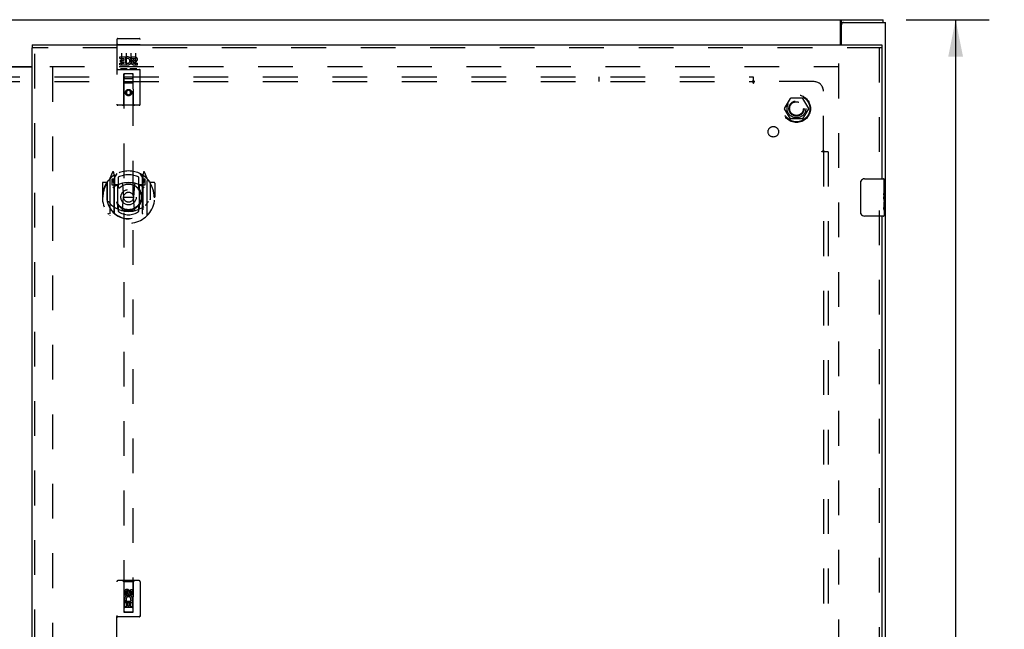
# Model space of a CAD drawing. Header units: inches. Extents: x 0 to 169, y 0 to 109.
# Tile 18 of 23: x 54 to 80, y 59 to 75. Entities that reach past the tile are written whole.
import ezdxf

# ---------------------------------------------------------------- set-up
doc = ezdxf.new("R2010")
doc.units = ezdxf.units.IN
doc.header["$LTSCALE"] = 9.280397
doc.header["$MEASUREMENT"] = 0
doc.linetypes.add('HIDDEN', pattern=[0.2, 0.1, -0.1])
doc.layers.get('0').update_dxf_attribs({"linetype": 'CONTINUOUS'})
for name, color, linetype in [('DEFAULT_2', 8, 'HIDDEN'), ('DIMENSIONS', 7, 'CONTINUOUS'), ('DOOR_ASSEMBLY_RIGHT', 7, 'CONTINUOUS'), ('SUBPANEL', 7, 'CONTINUOUS')]:
    doc.layers.add(name, color=color, linetype=linetype)
doc.styles.get("Standard").update_dxf_attribs({"font": 'arial.ttf'})
doc.dimstyles.new('DIMSTYLE_1', dxfattribs={"dimtxt": 0.744417, "dimasz": 0.992556, "dimexe": 0.09, "dimexo": 0.07, "dimgap": 0.0375, "dimtad": 0, "dimtih": 1, "dimtoh": 1, "dimzin": 4, "dimdsep": 46, "dimtxsty": 'Standard', "dimblk": '_FILLED', "dimblk1": '_FILLED', "dimblk2": '_FILLED', "dimcen": 0.09, "dimadec": 3, "dimazin": 1, "dimtfac": 1, "dimtdec": 3, "dimtofl": 0, "dimtmove": 0, "dimatfit": 3, "dimldrblk": '_FILLED', "dimfxl": 0, "dimtolj": 1, "dimtzin": 4, "dimarcsym": 0})

# ---------------------------------------------------------------- blocks, each defined once
blk = doc.blocks.new('_FILLED')
at = {"color": 0, "linetype": 'ByBlock'}
blk.add_solid([(0, 0), (-1, 0.2), (-1, -0.2)], dxfattribs=at)
blk = doc.blocks.new('*D12')
at = {"layer": 'DIMENSIONS', "color": 2, "linetype": 'Continuous'}
for p, q in [((77.226, 75.034), (79.443, 75.034)), ((78.55, 75.034), (78.55, 57.778)), ((78.55, 39.034), (78.55, 56.289)), ((77.226, 39.034), (79.443, 39.034))]:
    blk.add_line(p, q, dxfattribs=at)
at = {"layer": 'DIMENSIONS', "color": 2, "linetype": 'Continuous', "xscale": 0.9925558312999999, "yscale": 0.9925558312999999, "zscale": 0.9925558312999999}
for p, rotation in [((78.55, 75.034), 90), ((78.55, 39.034), 270)]:
    blk.add_blockref('_FILLED', p, dxfattribs=dict(at, rotation=rotation))
at = {"layer": 'DIMENSIONS', "color": 2, "linetype": 'Continuous', "insert": (78.55, 57.406), "char_height": 0.7444, "width": 2.60131, "attachment_point": 2, "line_spacing_factor": 0.9}
blk.add_mtext('36.00', dxfattribs=at)

msp = doc.modelspace()

# ---------------------------------------------------------------- linework, layer by layer
at = {"color": 3, "linetype": 'Continuous'}
for p, q in [((28.737, 75.034), (76.611, 75.034)), ((75.472, 74.359), (75.472, 75.003)), ((75.499, 74.359), (75.499, 74.899)), ((75.559, 74.959), (76.674, 74.959)), ((76.674, 39.109), (76.674, 74.959)), ((51.469, 73.784), (53.88, 73.784)), ((53.88, 73.769), (51.469, 73.769))]:
    msp.add_line(p, q, dxfattribs=at)
at = {"color": 7, "linetype": 'Continuous'}
for p, q in [((75.497, 74.959), (75.497, 75.034)), ((76.611, 74.959), (76.611, 75.034)), ((75.497, 74.959), (75.559, 74.959))]:
    msp.add_line(p, q, dxfattribs=at)
at = {"color": 3, "linetype": 'Continuous'}
for points in [[(75.472, 75.003), (75.474, 75.005), (75.475, 75.007), (75.477, 75.009), (75.478, 75.011), (75.479, 75.014)], [(75.479, 75.014), (75.482, 75.019), (75.484, 75.022), (75.485, 75.024), (75.486, 75.026), (75.488, 75.028), (75.489, 75.03), (75.491, 75.031), (75.492, 75.032), (75.494, 75.033), (75.495, 75.033), (75.496, 75.034), (75.497, 75.034)]]:
    msp.add_lwpolyline(points, dxfattribs=at)
at = {"color": 7, "linetype": 'Continuous'}
for points in [[(75.472, 74.948), (75.473, 74.947), (75.474, 74.947), (75.475, 74.947), (75.477, 74.947), (75.478, 74.948), (75.48, 74.948), (75.481, 74.949), (75.482, 74.949), (75.484, 74.95), (75.485, 74.951), (75.486, 74.952)], [(75.486, 74.952), (75.489, 74.954), (75.49, 74.955), (75.491, 74.956), (75.492, 74.957), (75.494, 74.958), (75.495, 74.958), (75.496, 74.959), (75.497, 74.959)]]:
    msp.add_lwpolyline(points, dxfattribs=at)
at = {"color": 3, "linetype": 'Continuous'}
msp.add_arc((75.559, 74.899), 0.06, 90, 180, dxfattribs=at)
at = {"layer": 'DEFAULT_2', "color": 8, "linetype": 'HIDDEN'}
for p, q in [((54.349, 73.784), (75.422, 73.784)), ((54.424, 73.769), (54.424, 40.299)), ((75.424, 73.859), (75.424, 40.209)), ((73.982, 72.664), (74.136, 72.931)), ((74.454, 72.936), (74.145, 72.936)), ((74.462, 72.931), (74.617, 72.664)), ((74.136, 72.386), (73.982, 72.654)), ((74.617, 72.654), (74.462, 72.386)), ((74.454, 72.381), (74.145, 72.381))]:
    msp.add_line(p, q, dxfattribs=at)
for radius in [0.372, 0.356, 0.204, 0.183]:
    msp.add_circle((74.299, 72.659), radius, dxfattribs=at)
for centre, start, end in [((74.145, 72.926), 90.0113, 149.988), ((74.454, 72.926), 30.0108, 89.9876), ((73.99, 72.659), 150.0117, 209.9873), ((74.608, 72.659), 330.0117, 29.9873), ((74.145, 72.391), 210.0108, 269.9876), ((74.454, 72.391), 270.0113, 329.988)]:
    msp.add_arc(centre, 0.01, start, end, dxfattribs=at)
at = {"layer": 'DOOR_ASSEMBLY_RIGHT', "color": 8, "linetype": 'HIDDEN'}
for p, q in [((56.142, 74.501), (56.142, 72.776)), ((56.172, 74.531), (56.737, 74.531)), ((56.767, 72.776), (56.767, 74.501)), ((76.58, 74.284), (53.88, 74.284)), ((53.955, 39.784), (53.955, 74.284)), ((56.159, 74.372), (56.158, 74.372)), ((56.159, 74.373), (56.159, 74.372)), ((56.16, 74.373), (56.159, 74.373)), ((56.161, 74.373), (56.16, 74.373)), ((56.162, 74.373), (56.161, 74.373)), ((56.163, 74.373), (56.162, 74.373)), ((56.163, 74.373), (56.163, 74.373)), ((56.164, 74.373), (56.163, 74.373)), ((56.165, 74.373), (56.164, 74.373)), ((56.166, 74.373), (56.165, 74.373)), ((56.167, 74.373), (56.166, 74.373)), ((56.167, 74.373), (56.167, 74.373)), ((56.168, 74.373), (56.167, 74.373)), ((56.169, 74.373), (56.168, 74.373)), ((56.17, 74.373), (56.169, 74.373)), ((56.171, 74.373), (56.17, 74.373)), ((56.172, 74.373), (56.171, 74.373)), ((56.172, 74.373), (56.737, 74.373)), ((56.737, 74.373), (56.738, 74.373)), ((56.738, 74.373), (56.739, 74.373)), ((56.739, 74.373), (56.74, 74.373)), ((56.74, 74.373), (56.74, 74.373)), ((56.74, 74.373), (56.741, 74.373)), ((56.741, 74.373), (56.742, 74.373)), ((56.742, 74.373), (56.743, 74.373)), ((56.743, 74.373), (56.744, 74.373)), ((56.744, 74.373), (56.745, 74.373)), ((56.745, 74.373), (56.745, 74.373)), ((56.745, 74.373), (56.746, 74.373)), ((56.746, 74.373), (56.747, 74.373)), ((56.747, 74.373), (56.748, 74.373)), ((56.748, 74.373), (56.749, 74.373)), ((56.749, 74.373), (56.749, 74.373)), ((56.749, 74.373), (56.75, 74.373)), ((76.505, 74.284), (76.505, 70.629)), ((56.223, 73.996), (56.223, 74.038)), ((56.223, 74.038), (56.379, 74.038)), ((56.223, 73.996), (56.336, 73.996)), ((56.244, 73.911), (56.244, 73.954)), ((56.244, 73.954), (56.336, 73.954)), ((56.267, 74.14), (56.267, 73.834)), ((56.336, 73.954), (56.336, 73.996)), ((56.379, 73.861), (56.379, 74.038)), ((56.403, 73.99), (56.386, 74.03)), ((56.392, 74.14), (56.392, 73.834)), ((56.517, 74.14), (56.517, 73.834)), ((56.535, 73.996), (56.535, 74.038)), ((56.535, 74.038), (56.628, 74.038)), ((56.535, 73.996), (56.628, 73.996)), ((56.599, 73.952), (56.628, 73.952)), ((56.642, 74.14), (56.642, 73.834)), ((56.172, 73.703), (56.737, 73.703)), ((56.223, 73.825), (56.223, 73.868)), ((56.223, 73.868), (56.336, 73.868)), ((56.223, 73.825), (56.379, 73.825)), ((56.244, 73.911), (56.336, 73.911)), ((56.416, 73.719), (56.244, 73.719)), ((56.336, 73.868), (56.336, 73.911)), ((56.379, 73.861), (56.392, 73.879)), ((56.379, 73.825), (56.379, 73.838)), ((56.382, 73.836), (56.379, 73.838)), ((56.666, 73.719), (56.494, 73.719)), ((56.595, 73.911), (56.641, 73.911)), ((56.599, 73.868), (56.691, 73.868)), ((56.599, 73.825), (56.691, 73.825)), ((56.691, 73.825), (56.691, 73.868)), ((56.325, 72.776), (56.328, 73.586)), ((56.35, 73.586), (56.328, 73.586)), ((56.33, 73.586), (56.33, 59.201)), ((56.56, 73.586), (56.35, 73.586)), ((56.37, 73.461), (56.54, 73.461)), ((56.581, 73.586), (56.56, 73.586)), ((56.58, 59.201), (56.58, 73.586)), ((56.585, 72.776), (56.581, 73.586)), ((56.582, 73.336), (56.327, 73.336)), ((56.455, 73.158), (56.392, 73.122)), ((56.455, 73.147), (56.402, 73.116)), ((56.455, 73.158), (56.455, 73.147)), ((56.517, 73.122), (56.455, 73.158)), ((56.507, 73.116), (56.455, 73.147)), ((56.392, 73.122), (56.392, 73.05)), ((56.392, 73.122), (56.402, 73.116)), ((56.392, 73.05), (56.402, 73.056)), ((56.392, 73.05), (56.455, 73.014)), ((56.402, 73.116), (56.402, 73.056)), ((56.402, 73.056), (56.455, 73.025)), ((56.455, 73.025), (56.507, 73.056)), ((56.455, 73.014), (56.517, 73.05)), ((56.455, 73.014), (56.455, 73.025)), ((56.517, 73.122), (56.507, 73.116)), ((56.507, 73.056), (56.507, 73.116)), ((56.517, 73.05), (56.507, 73.056)), ((56.517, 73.05), (56.517, 73.122)), ((56.737, 72.746), (56.172, 72.746)), ((55.955, 70.777), (55.955, 69.81)), ((56.029, 70.963), (55.959, 70.788)), ((56.012, 70.772), (56.012, 70.622)), ((56.072, 70.772), (56.012, 70.772)), ((56.051, 70.863), (56.051, 70.863)), ((56.051, 70.863), (56.051, 70.863)), ((56.051, 70.863), (56.051, 70.863)), ((56.072, 70.88), (56.058, 70.96)), ((56.072, 69.863), (56.072, 70.88)), ((56.08, 70.812), (56.15, 70.921)), ((56.08, 69.868), (56.08, 70.871)), ((56.082, 70.847), (56.082, 70.639)), ((56.18, 70.825), (56.18, 70.572)), ((56.73, 70.572), (56.73, 70.825)), ((56.76, 70.921), (56.83, 70.812)), ((56.827, 70.639), (56.827, 70.847)), ((56.83, 69.868), (56.83, 70.871)), ((56.851, 70.96), (56.837, 70.88)), ((56.837, 70.88), (56.837, 69.863)), ((56.897, 70.772), (56.837, 70.772)), ((56.859, 70.863), (56.854, 70.866)), ((56.95, 70.788), (56.88, 70.963)), ((56.897, 70.622), (56.897, 70.772)), ((56.955, 69.81), (56.955, 70.777)), ((55.755, 70.666), (55.755, 70.293)), ((55.872, 70.681), (55.77, 70.681)), ((55.872, 70.681), (55.872, 70.293)), ((55.88, 70.666), (55.872, 70.681)), ((55.88, 70.684), (55.88, 70.227)), ((56.012, 70.622), (56.072, 70.622)), ((56.02, 70.745), (56.05, 70.699)), ((56.08, 70.752), (56.025, 70.752)), ((56.172, 70.621), (56.1, 70.621)), ((56.102, 70.619), (56.168, 70.619)), ((56.172, 69.98), (56.172, 70.611)), ((56.291, 70.637), (56.322, 70.293)), ((56.618, 70.637), (56.587, 70.293)), ((56.81, 70.621), (56.737, 70.621)), ((56.737, 70.611), (56.737, 69.98)), ((56.741, 70.619), (56.807, 70.619)), ((56.885, 70.752), (56.83, 70.752)), ((56.837, 70.622), (56.897, 70.622)), ((56.859, 70.699), (56.889, 70.745)), ((57.037, 70.681), (57.029, 70.666)), ((57.03, 70.684), (57.03, 70.227)), ((57.037, 70.293), (57.037, 70.681)), ((57.14, 70.681), (57.037, 70.681)), ((57.155, 70.666), (57.155, 70.293)), ((55.755, 70.293), (55.77, 70.293)), ((55.872, 70.293), (55.887, 70.293)), ((56.292, 69.954), (56.322, 70.293)), ((56.322, 70.293), (56.587, 70.293)), ((56.617, 69.954), (56.587, 70.293)), ((57.037, 70.293), (57.022, 70.293)), ((57.14, 70.293), (57.155, 70.293)), ((55.88, 70.227), (55.88, 70.224)), ((56.18, 70.011), (56.18, 69.908)), ((56.73, 69.908), (56.73, 70.011)), ((57.03, 70.227), (57.029, 70.224)), ((76.505, 69.939), (76.505, 44.129)), ((56.142, 58.159), (56.142, 60.016)), ((56.737, 60.046), (56.172, 60.046)), ((56.325, 60.016), (56.295, 60.046)), ((56.325, 60.016), (56.328, 59.206)), ((56.585, 60.016), (56.325, 60.016)), ((56.581, 59.206), (56.585, 60.016)), ((56.585, 60.016), (56.615, 60.046)), ((56.767, 60.016), (56.767, 58.159)), ((56.348, 59.657), (56.348, 59.749)), ((56.39, 59.749), (56.39, 59.657)), ((56.455, 59.778), (56.392, 59.742)), ((56.392, 59.742), (56.392, 59.67)), ((56.392, 59.742), (56.402, 59.736)), ((56.455, 59.767), (56.402, 59.736)), ((56.402, 59.736), (56.402, 59.676)), ((56.434, 59.72), (56.434, 59.749)), ((56.455, 59.778), (56.455, 59.767)), ((56.517, 59.742), (56.455, 59.778)), ((56.507, 59.736), (56.455, 59.767)), ((56.475, 59.763), (56.475, 59.716)), ((56.517, 59.742), (56.507, 59.736)), ((56.507, 59.676), (56.507, 59.736)), ((56.517, 59.67), (56.517, 59.742)), ((56.519, 59.72), (56.519, 59.813)), ((56.519, 59.813), (56.561, 59.813)), ((56.561, 59.813), (56.561, 59.72)), ((56.582, 59.456), (56.327, 59.456)), ((56.39, 59.657), (56.348, 59.657)), ((56.348, 59.344), (56.348, 59.5)), ((56.348, 59.5), (56.526, 59.5)), ((56.396, 59.525), (56.357, 59.508)), ((56.39, 59.458), (56.39, 59.344)), ((56.433, 59.458), (56.39, 59.458)), ((56.392, 59.67), (56.402, 59.676)), ((56.392, 59.67), (56.455, 59.634)), ((56.402, 59.676), (56.455, 59.645)), ((56.433, 59.365), (56.433, 59.458)), ((56.455, 59.645), (56.507, 59.676)), ((56.455, 59.634), (56.517, 59.67)), ((56.455, 59.634), (56.455, 59.645)), ((56.475, 59.458), (56.475, 59.365)), ((56.519, 59.458), (56.475, 59.458)), ((56.517, 59.67), (56.507, 59.676)), ((56.526, 59.5), (56.507, 59.513)), ((56.519, 59.344), (56.519, 59.458)), ((56.551, 59.504), (56.549, 59.5)), ((56.549, 59.5), (56.561, 59.5)), ((56.561, 59.5), (56.561, 59.344)), ((56.328, 59.206), (56.581, 59.206)), ((56.333, 59.211), (56.334, 59.211)), ((56.334, 59.211), (56.337, 59.211)), ((56.339, 59.201), (56.335, 59.201)), ((56.337, 59.211), (56.341, 59.211)), ((56.343, 59.201), (56.339, 59.201)), ((56.341, 59.211), (56.346, 59.211)), ((56.35, 59.201), (56.343, 59.201)), ((56.346, 59.211), (56.56, 59.211)), ((56.39, 59.344), (56.348, 59.344)), ((56.35, 59.201), (56.56, 59.201)), ((56.54, 59.331), (56.37, 59.331)), ((56.475, 59.365), (56.433, 59.365)), ((56.561, 59.344), (56.519, 59.344)), ((56.56, 59.211), (56.566, 59.211)), ((56.563, 59.201), (56.56, 59.201)), ((56.569, 59.201), (56.563, 59.201)), ((56.566, 59.211), (56.57, 59.211)), ((56.573, 59.201), (56.569, 59.201)), ((56.57, 59.211), (56.574, 59.211)), ((56.575, 59.201), (56.573, 59.201)), ((56.577, 59.201), (56.575, 59.201)), ((56.737, 59.081), (56.172, 59.081))]:
    msp.add_line(p, q, dxfattribs=at)
at = {"layer": 'DOOR_ASSEMBLY_RIGHT', "color": 7, "linetype": 'Continuous'}
for p, q in [((53.88, 74.359), (53.88, 74.284)), ((76.58, 74.359), (76.58, 74.284)), ((76.115, 70.784), (76.625, 70.784)), ((76.64, 70.201), (76.64, 70.769)), ((76.015, 69.884), (76.015, 70.684)), ((76.64, 70.63), (76.63, 70.63)), ((76.63, 70.63), (76.63, 70.399)), ((76.64, 70.462), (76.63, 70.462)), ((76.64, 70.399), (76.63, 70.399)), ((76.64, 70.363), (76.63, 70.363)), ((76.63, 70.352), (76.63, 70.299)), ((76.637, 70.231), (76.64, 70.231)), ((76.64, 70.169), (76.63, 70.169)), ((76.63, 70.169), (76.63, 70.012)), ((76.631, 70.001), (76.64, 70.001)), ((76.64, 70.199), (76.64, 69.946)), ((76.625, 69.784), (76.115, 69.784)), ((76.64, 69.943), (76.64, 69.799))]:
    msp.add_line(p, q, dxfattribs=at)
at = {"layer": 'DOOR_ASSEMBLY_RIGHT', "color": 3, "linetype": 'Continuous'}
for p, q in [((53.88, 74.359), (76.58, 74.359)), ((53.88, 39.784), (53.88, 74.284)), ((76.58, 74.284), (76.58, 70.784)), ((76.58, 69.784), (76.58, 44.284))]:
    msp.add_line(p, q, dxfattribs=at)
at = {"layer": 'DOOR_ASSEMBLY_RIGHT', "color": 8, "linetype": 'HIDDEN'}
for points in [[(56.158, 74.372), (56.158, 74.372), (56.157, 74.372), (56.157, 74.372), (56.156, 74.372), (56.156, 74.372), (56.156, 74.372), (56.155, 74.372), (56.155, 74.372), (56.155, 74.372), (56.154, 74.372), (56.154, 74.372), (56.154, 74.372), (56.153, 74.372), (56.153, 74.372), (56.153, 74.372), (56.152, 74.371), (56.152, 74.371), (56.152, 74.371), (56.151, 74.371), (56.151, 74.371), (56.151, 74.371), (56.151, 74.371), (56.15, 74.371), (56.15, 74.371), (56.15, 74.371), (56.149, 74.371), (56.149, 74.371), (56.149, 74.371), (56.149, 74.37), (56.148, 74.37), (56.148, 74.37), (56.148, 74.37), (56.148, 74.37), (56.147, 74.37), (56.147, 74.37), (56.147, 74.37), (56.147, 74.37), (56.146, 74.37), (56.146, 74.37), (56.146, 74.37), (56.146, 74.369), (56.146, 74.369), (56.145, 74.369), (56.145, 74.369), (56.145, 74.369), (56.145, 74.369), (56.145, 74.369), (56.145, 74.369), (56.144, 74.369), (56.144, 74.369), (56.144, 74.368), (56.144, 74.368), (56.144, 74.368), (56.144, 74.368), (56.143, 74.368), (56.143, 74.368), (56.143, 74.368), (56.143, 74.368), (56.143, 74.368), (56.143, 74.368), (56.143, 74.367), (56.143, 74.367), (56.143, 74.367), (56.143, 74.367), (56.143, 74.367), (56.142, 74.367), (56.142, 74.367), (56.142, 74.367), (56.142, 74.367), (56.142, 74.367), (56.142, 74.366), (56.142, 74.366), (56.142, 74.366), (56.142, 74.366), (56.142, 74.366), (56.142, 74.366), (56.142, 74.366)], [(56.75, 74.373), (56.751, 74.372), (56.751, 74.372), (56.752, 74.372), (56.752, 74.372), (56.752, 74.372), (56.753, 74.372), (56.753, 74.372), (56.753, 74.372), (56.754, 74.372), (56.754, 74.372), (56.754, 74.372), (56.755, 74.372), (56.755, 74.372), (56.755, 74.372), (56.756, 74.372), (56.756, 74.372), (56.756, 74.372), (56.757, 74.371), (56.757, 74.371), (56.757, 74.371), (56.758, 74.371), (56.758, 74.371), (56.758, 74.371), (56.759, 74.371), (56.759, 74.371), (56.759, 74.371), (56.759, 74.371), (56.76, 74.371), (56.76, 74.371), (56.76, 74.371), (56.761, 74.37), (56.761, 74.37), (56.761, 74.37), (56.761, 74.37), (56.762, 74.37), (56.762, 74.37), (56.762, 74.37), (56.762, 74.37), (56.762, 74.37), (56.763, 74.37), (56.763, 74.37), (56.763, 74.37), (56.763, 74.369), (56.764, 74.369), (56.764, 74.369), (56.764, 74.369), (56.764, 74.369), (56.764, 74.369), (56.764, 74.369), (56.765, 74.369), (56.765, 74.369), (56.765, 74.369), (56.765, 74.368), (56.765, 74.368), (56.765, 74.368), (56.766, 74.368), (56.766, 74.368), (56.766, 74.368), (56.766, 74.368), (56.766, 74.368), (56.766, 74.368), (56.766, 74.368), (56.766, 74.367), (56.766, 74.367), (56.767, 74.367), (56.767, 74.367), (56.767, 74.367), (56.767, 74.367), (56.767, 74.367), (56.767, 74.367), (56.767, 74.367), (56.767, 74.367), (56.767, 74.366), (56.767, 74.366), (56.767, 74.366), (56.767, 74.366), (56.767, 74.366), (56.767, 74.366), (56.767, 74.366)], [(56.244, 73.719), (56.243, 73.719), (56.243, 73.719), (56.243, 73.719), (56.243, 73.719), (56.243, 73.719), (56.242, 73.719), (56.242, 73.719), (56.242, 73.719), (56.242, 73.719), (56.242, 73.719), (56.242, 73.719), (56.241, 73.719), (56.241, 73.719), (56.241, 73.719), (56.241, 73.719), (56.241, 73.719), (56.241, 73.719), (56.24, 73.719), (56.24, 73.72), (56.24, 73.72), (56.24, 73.72), (56.24, 73.72), (56.24, 73.72), (56.239, 73.72), (56.239, 73.72), (56.239, 73.72), (56.239, 73.72), (56.239, 73.72), (56.239, 73.72), (56.239, 73.72), (56.239, 73.72), (56.238, 73.72), (56.238, 73.72), (56.238, 73.72), (56.238, 73.72), (56.238, 73.72), (56.238, 73.72), (56.238, 73.72), (56.238, 73.72), (56.238, 73.72), (56.238, 73.72), (56.237, 73.72), (56.237, 73.72), (56.237, 73.72), (56.237, 73.72), (56.237, 73.72)], [(56.422, 73.72), (56.422, 73.72), (56.422, 73.72), (56.422, 73.72), (56.422, 73.72), (56.422, 73.72), (56.422, 73.72), (56.421, 73.72), (56.421, 73.72), (56.421, 73.72), (56.421, 73.72), (56.421, 73.72), (56.421, 73.72), (56.421, 73.72), (56.421, 73.72), (56.421, 73.72), (56.42, 73.72), (56.42, 73.72), (56.42, 73.72), (56.42, 73.72), (56.42, 73.72), (56.42, 73.72), (56.42, 73.72), (56.42, 73.72), (56.419, 73.72), (56.419, 73.72), (56.419, 73.72), (56.419, 73.72), (56.419, 73.719), (56.419, 73.719), (56.418, 73.719), (56.418, 73.719), (56.418, 73.719), (56.418, 73.719), (56.418, 73.719), (56.418, 73.719), (56.417, 73.719), (56.417, 73.719), (56.417, 73.719), (56.417, 73.719), (56.417, 73.719), (56.417, 73.719), (56.416, 73.719), (56.416, 73.719), (56.416, 73.719), (56.416, 73.719)], [(56.494, 73.719), (56.493, 73.719), (56.493, 73.719), (56.493, 73.719), (56.493, 73.719), (56.493, 73.719), (56.492, 73.719), (56.492, 73.719), (56.492, 73.719), (56.492, 73.719), (56.492, 73.719), (56.492, 73.719), (56.491, 73.719), (56.491, 73.719), (56.491, 73.719), (56.491, 73.719), (56.491, 73.719), (56.491, 73.719), (56.49, 73.719), (56.49, 73.72), (56.49, 73.72), (56.49, 73.72), (56.49, 73.72), (56.49, 73.72), (56.489, 73.72), (56.489, 73.72), (56.489, 73.72), (56.489, 73.72), (56.489, 73.72), (56.489, 73.72), (56.489, 73.72), (56.489, 73.72), (56.488, 73.72), (56.488, 73.72), (56.488, 73.72), (56.488, 73.72), (56.488, 73.72), (56.488, 73.72), (56.488, 73.72), (56.488, 73.72), (56.488, 73.72), (56.488, 73.72), (56.487, 73.72), (56.487, 73.72), (56.487, 73.72), (56.487, 73.72), (56.487, 73.72)], [(56.672, 73.72), (56.672, 73.72), (56.672, 73.72), (56.672, 73.72), (56.672, 73.72), (56.672, 73.72), (56.672, 73.72), (56.671, 73.72), (56.671, 73.72), (56.671, 73.72), (56.671, 73.72), (56.671, 73.72), (56.671, 73.72), (56.671, 73.72), (56.671, 73.72), (56.671, 73.72), (56.67, 73.72), (56.67, 73.72), (56.67, 73.72), (56.67, 73.72), (56.67, 73.72), (56.67, 73.72), (56.67, 73.72), (56.67, 73.72), (56.669, 73.72), (56.669, 73.72), (56.669, 73.72), (56.669, 73.72), (56.669, 73.719), (56.669, 73.719), (56.668, 73.719), (56.668, 73.719), (56.668, 73.719), (56.668, 73.719), (56.668, 73.719), (56.668, 73.719), (56.667, 73.719), (56.667, 73.719), (56.667, 73.719), (56.667, 73.719), (56.667, 73.719), (56.667, 73.719), (56.666, 73.719), (56.666, 73.719), (56.666, 73.719), (56.666, 73.719)], [(55.909, 70.732), (55.91, 70.733), (55.911, 70.734), (55.911, 70.735), (55.912, 70.735), (55.913, 70.736), (55.913, 70.737), (55.914, 70.738), (55.915, 70.739), (55.916, 70.739), (55.916, 70.74), (55.917, 70.741), (55.918, 70.741), (55.919, 70.742), (55.92, 70.743), (55.92, 70.744), (55.921, 70.744), (55.922, 70.745), (55.923, 70.746), (55.924, 70.746), (55.925, 70.747), (55.925, 70.747), (55.926, 70.748), (55.927, 70.749), (55.928, 70.749), (55.929, 70.75), (55.93, 70.75), (55.931, 70.751), (55.931, 70.751), (55.932, 70.752), (55.933, 70.752), (55.934, 70.753), (55.935, 70.753), (55.936, 70.754), (55.937, 70.754)], [(56.972, 70.754), (56.973, 70.754), (56.974, 70.753), (56.975, 70.753), (56.976, 70.752), (56.977, 70.752), (56.978, 70.751), (56.979, 70.751), (56.979, 70.75), (56.98, 70.75), (56.981, 70.749), (56.982, 70.749), (56.983, 70.748), (56.984, 70.747), (56.985, 70.747), (56.985, 70.746), (56.986, 70.746), (56.987, 70.745), (56.988, 70.744), (56.989, 70.744), (56.99, 70.743), (56.99, 70.742), (56.991, 70.741), (56.992, 70.741), (56.993, 70.74), (56.993, 70.739), (56.994, 70.739), (56.995, 70.738), (56.996, 70.737), (56.996, 70.736), (56.997, 70.735), (56.998, 70.735), (56.999, 70.734), (56.999, 70.733), (57, 70.732)], [(55.922, 70.18), (55.925, 70.175), (55.928, 70.17), (55.931, 70.165), (55.934, 70.16), (55.937, 70.156), (55.94, 70.151), (55.942, 70.147), (55.945, 70.143), (55.947, 70.14), (55.95, 70.136), (55.952, 70.133), (55.955, 70.129), (55.957, 70.126), (55.959, 70.123), (55.962, 70.12), (55.964, 70.117), (55.966, 70.114), (55.968, 70.112), (55.97, 70.109), (55.972, 70.107), (55.974, 70.104), (55.976, 70.102), (55.978, 70.1), (55.98, 70.098), (55.982, 70.096), (55.984, 70.094), (55.986, 70.092), (55.987, 70.09), (55.989, 70.089), (55.991, 70.087), (55.992, 70.085), (55.994, 70.084), (55.996, 70.082), (55.997, 70.081), (55.999, 70.08), (56, 70.078)], [(56.909, 70.078), (56.91, 70.08), (56.912, 70.081), (56.913, 70.082), (56.915, 70.084), (56.917, 70.085), (56.918, 70.087), (56.92, 70.089), (56.922, 70.09), (56.924, 70.092), (56.925, 70.094), (56.927, 70.096), (56.929, 70.098), (56.931, 70.1), (56.933, 70.102), (56.935, 70.104), (56.937, 70.107), (56.939, 70.109), (56.941, 70.112), (56.943, 70.114), (56.945, 70.117), (56.947, 70.12), (56.95, 70.123), (56.952, 70.126), (56.954, 70.129), (56.957, 70.133), (56.959, 70.136), (56.962, 70.14), (56.964, 70.143), (56.967, 70.147), (56.97, 70.151), (56.972, 70.156), (56.975, 70.16), (56.978, 70.165), (56.981, 70.17), (56.984, 70.175), (56.987, 70.18)], [(55.937, 69.833), (55.936, 69.833), (55.935, 69.833), (55.934, 69.834), (55.933, 69.834), (55.932, 69.835), (55.931, 69.835), (55.931, 69.836), (55.93, 69.836), (55.929, 69.837), (55.928, 69.837), (55.927, 69.838), (55.926, 69.839), (55.925, 69.839), (55.925, 69.84), (55.924, 69.84), (55.923, 69.841), (55.922, 69.842), (55.921, 69.842), (55.92, 69.843), (55.92, 69.844), (55.919, 69.844), (55.918, 69.845), (55.917, 69.846), (55.916, 69.847), (55.916, 69.847), (55.915, 69.848), (55.914, 69.849), (55.913, 69.85), (55.913, 69.85), (55.912, 69.851), (55.911, 69.852), (55.911, 69.853), (55.91, 69.854), (55.909, 69.854)], [(56.643, 69.936), (56.637, 69.935), (56.632, 69.934), (56.626, 69.932), (56.621, 69.931), (56.615, 69.93), (56.61, 69.928), (56.605, 69.927), (56.599, 69.926), (56.594, 69.925), (56.588, 69.924), (56.583, 69.923), (56.577, 69.922), (56.572, 69.921), (56.566, 69.92), (56.561, 69.919), (56.555, 69.918), (56.549, 69.917), (56.544, 69.916), (56.538, 69.916), (56.533, 69.915), (56.527, 69.915), (56.522, 69.914), (56.516, 69.913), (56.51, 69.913), (56.505, 69.913), (56.499, 69.912), (56.494, 69.912), (56.488, 69.912), (56.483, 69.911), (56.477, 69.911), (56.471, 69.911), (56.466, 69.911), (56.46, 69.911), (56.455, 69.911), (56.449, 69.911), (56.443, 69.911), (56.438, 69.911), (56.432, 69.911), (56.427, 69.911), (56.421, 69.912), (56.415, 69.912), (56.41, 69.912), (56.404, 69.913), (56.399, 69.913), (56.393, 69.913), (56.388, 69.914), (56.382, 69.915), (56.376, 69.915), (56.371, 69.916), (56.365, 69.916), (56.36, 69.917), (56.354, 69.918), (56.349, 69.919), (56.343, 69.92), (56.338, 69.921), (56.332, 69.922), (56.327, 69.923), (56.321, 69.924), (56.316, 69.925), (56.31, 69.926), (56.305, 69.927), (56.299, 69.928), (56.294, 69.93), (56.288, 69.931), (56.283, 69.932), (56.277, 69.934), (56.272, 69.935), (56.267, 69.936)], [(57, 69.854), (56.999, 69.854), (56.999, 69.853), (56.998, 69.852), (56.997, 69.851), (56.996, 69.85), (56.996, 69.85), (56.995, 69.849), (56.994, 69.848), (56.993, 69.847), (56.993, 69.847), (56.992, 69.846), (56.991, 69.845), (56.99, 69.844), (56.99, 69.844), (56.989, 69.843), (56.988, 69.842), (56.987, 69.842), (56.986, 69.841), (56.985, 69.84), (56.985, 69.84), (56.984, 69.839), (56.983, 69.839), (56.982, 69.838), (56.981, 69.837), (56.98, 69.837), (56.979, 69.836), (56.979, 69.836), (56.978, 69.835), (56.977, 69.835), (56.976, 69.834), (56.975, 69.834), (56.974, 69.833), (56.973, 69.833), (56.972, 69.833)], [(56.33, 59.211), (56.33, 59.211), (56.33, 59.211), (56.33, 59.211), (56.331, 59.211), (56.331, 59.211), (56.332, 59.211), (56.333, 59.211)], [(56.335, 59.201), (56.333, 59.201), (56.333, 59.201), (56.332, 59.201), (56.331, 59.201), (56.331, 59.201), (56.33, 59.201), (56.33, 59.201), (56.33, 59.201), (56.33, 59.201)], [(56.574, 59.211), (56.576, 59.211), (56.577, 59.211), (56.577, 59.211), (56.578, 59.211), (56.579, 59.211), (56.579, 59.211), (56.579, 59.211), (56.58, 59.211), (56.58, 59.211)], [(56.58, 59.201), (56.58, 59.201), (56.579, 59.201), (56.579, 59.201), (56.579, 59.201), (56.578, 59.201), (56.577, 59.201), (56.577, 59.201)]]:
    msp.add_lwpolyline(points, dxfattribs=at)
at = {"layer": 'DOOR_ASSEMBLY_RIGHT', "color": 7, "linetype": 'Continuous'}
for points in [[(76.015, 70.684), (76.015, 70.69), (76.015, 70.696), (76.016, 70.702), (76.018, 70.708), (76.019, 70.714), (76.021, 70.72)], [(76.63, 70.352), (76.63, 70.358), (76.63, 70.365), (76.631, 70.371), (76.632, 70.377), (76.632, 70.382), (76.633, 70.388)], [(76.637, 70.231), (76.633, 70.257), (76.632, 70.266), (76.631, 70.275), (76.631, 70.284), (76.63, 70.292), (76.63, 70.299)], [(76.631, 69.993), (76.63, 70.002), (76.63, 70.012)], [(76.64, 69.943), (76.639, 69.946), (76.639, 69.95), (76.638, 69.956), (76.637, 69.962), (76.636, 69.969), (76.634, 69.976), (76.633, 69.985), (76.631, 69.993)], [(76.64, 70.199), (76.639, 70.206), (76.639, 70.214), (76.638, 70.222), (76.637, 70.231)], [(76.021, 69.848), (76.019, 69.853), (76.018, 69.859), (76.016, 69.865), (76.015, 69.871), (76.015, 69.877), (76.015, 69.884)]]:
    msp.add_lwpolyline(points, dxfattribs=at)
at = {"layer": 'DOOR_ASSEMBLY_RIGHT', "color": 8, "linetype": 'HIDDEN'}
for centre, radius in [((56.455, 73.086), 0.085), ((56.455, 73.086), 0.0845), ((56.455, 70.291), 0.35), ((56.455, 70.291), 0.335), ((56.455, 70.291), 0.205), ((56.455, 70.291), 0.133), ((56.455, 59.706), 0.085), ((56.455, 59.706), 0.0845)]:
    msp.add_circle(centre, radius, dxfattribs=at)
for centre, radius, start, end in [((56.172, 74.501), 0.03, 90, 180), ((56.737, 74.501), 0.03, 0, 90), ((56.429, 73.932), 0.107, 244.2636, 113.4027), ((56.429, 73.932), 0.0639, 234.8895, 113.4026), ((56.599, 73.889), 0.0635, 90, 270), ((56.628, 73.974), 0.0644, 282.2995, 90.0775), ((56.628, 73.974), 0.0219, 269.9011, 90), ((56.172, 73.673), 0.03, 90, 180), ((56.599, 73.89), 0.0219, 100.307, 270), ((56.737, 73.673), 0.03, 0, 90), ((56.37, 73.546), 0.04, 90, 180), ((56.37, 73.501), 0.04, 180, 270), ((56.54, 73.546), 0.04, 0, 90), ((56.54, 73.501), 0.04, 270, 360), ((56.172, 72.776), 0.03, 180, 270), ((56.295, 72.776), 0.03, 270, 360), ((56.615, 72.776), 0.03, 180, 270), ((56.737, 72.776), 0.03, 270, 360), ((56.455, 70.293), 0.7, 125.5126, 54.4874), ((56.455, 70.291), 0.7, 35.2961, 144.7039), ((55.97, 70.777), 0.015, 135.0748, 180), ((56.043, 70.958), 0.015, 10, 158.1959), ((56.06, 70.847), 0.02, 0, 125.5126), ((56.062, 70.847), 0.02, 0, 125.2543), ((56.1, 70.871), 0.02, 121.4688, 179.9992), ((56.455, 70.291), 0.6, 62.7204, 117.2796), ((56.81, 70.871), 0.02, 0, 58.5295), ((56.847, 70.847), 0.02, 54.7457, 180), ((56.85, 70.847), 0.02, 54.4874, 180), ((56.866, 70.958), 0.015, 21.8041, 170), ((56.94, 70.777), 0.015, 0, 44.9252), ((55.77, 70.666), 0.015, 90, 180), ((56.455, 70.293), 0.685, 146.9885, 180), ((55.9, 70.684), 0.02, 144.7039, 180), ((56.025, 70.747), 0.005, 90, 212.6792), ((56.455, 69.981), 0.7, 53.2319, 126.7681), ((55.892, 70.597), 0.188, 0, 32.6792), ((56.1, 70.641), 0.02, 180, 270), ((56.102, 70.639), 0.02, 180, 270), ((56.168, 70.639), 0.02, 270, 293.464), ((56.187, 70.611), 0.015, 112.9863, 180), ((56.455, 69.979), 0.7, 66.536, 113.464), ((56.21, 70.572), 0.03, 180, 311.1261), ((56.455, 70.291), 0.343, 48.8739, 131.1261), ((56.272, 70.636), 0.02, 5.0796, 105.6131), ((56.638, 70.636), 0.02, 74.3869, 174.9204), ((56.7, 70.572), 0.03, 228.8739, 360), ((56.722, 70.611), 0.015, 0, 67.0137), ((56.741, 70.639), 0.02, 246.536, 270), ((56.807, 70.639), 0.02, 270, 360), ((56.81, 70.641), 0.02, 270, 360), ((57.018, 70.597), 0.188, 147.3208, 180), ((56.885, 70.747), 0.005, 327.3208, 90), ((57.01, 70.684), 0.02, 0, 35.2961), ((56.455, 70.293), 0.685, 0, 33.0115), ((57.14, 70.666), 0.015, 0, 90), ((56.455, 70.296), 0.583, 180.2464, 359.7536), ((55.9, 70.227), 0.02, 180, 187.6622), ((56.455, 70.301), 0.58, 187.6622, 352.3378), ((56.455, 70.611), 0.7, 229.529, 310.471), ((56.187, 69.98), 0.015, 180, 247.0137), ((56.21, 70.011), 0.03, 48.8739, 180), ((56.455, 70.291), 0.343, 228.8739, 311.1261), ((56.7, 70.011), 0.03, 0, 131.1261), ((56.722, 69.98), 0.015, 292.9863, 360), ((57.01, 70.227), 0.02, 352.3378, 360), ((55.97, 69.81), 0.015, 180, 224.9252), ((56.087, 69.863), 0.015, 180, 229.6413), ((56.1, 69.868), 0.02, 180, 230.6594), ((56.455, 70.301), 0.48, 235.0461, 304.9539), ((56.272, 69.956), 0.02, 254.4248, 354.9204), ((56.637, 69.956), 0.02, 185.0796, 285.5752), ((56.81, 69.868), 0.02, 309.3378, 359.9984), ((56.822, 69.863), 0.015, 310.3587, 360), ((56.94, 69.81), 0.015, 315.0748, 360), ((56.172, 60.016), 0.03, 90, 180), ((56.737, 60.016), 0.03, 0, 90), ((56.412, 59.749), 0.0644, 12.2995, 180.0775), ((56.412, 59.749), 0.0219, 359.9011, 180), ((56.498, 59.72), 0.0635, 180, 360), ((56.497, 59.72), 0.0219, 190.307, 360), ((56.455, 59.55), 0.107, 334.2636, 203.4027), ((56.455, 59.55), 0.0639, 324.8895, 203.4026), ((56.37, 59.291), 0.04, 90, 180), ((56.37, 59.246), 0.04, 180, 270), ((56.54, 59.291), 0.04, 0, 90), ((56.54, 59.246), 0.04, 270, 360), ((56.172, 59.111), 0.03, 180, 270), ((56.737, 59.111), 0.03, 270, 360)]:
    msp.add_arc(centre, radius, start, end, dxfattribs=at)
at = {"layer": 'DOOR_ASSEMBLY_RIGHT', "color": 7, "linetype": 'Continuous'}
for centre, radius, start, end in [((76.115, 70.684), 0.1, 90, 158.7946), ((76.625, 70.769), 0.015, 0, 90), ((76.115, 69.884), 0.1, 201.1999, 270), ((76.625, 69.799), 0.015, 270, 360)]:
    msp.add_arc(centre, radius, start, end, dxfattribs=at)
msp.add_ellipse((76.44, 70.366), major_axis=(0.2, 0), ratio=0.432808, start_param=0, end_param=0.261817, dxfattribs=at)
at = {"layer": 'SUBPANEL', "color": 8, "linetype": 'HIDDEN'}
for p, q in [((32.205, 73.503), (73.143, 73.503)), ((69.018, 73.503), (69.018, 73.378)), ((73.143, 73.503), (73.143, 73.416)), ((73.143, 73.337), (73.143, 73.416)), ((32.205, 73.378), (73.143, 73.378)), ((74.768, 73.378), (73.178, 73.378)), ((75.018, 71.538), (75.018, 73.128)), ((75.056, 71.503), (74.977, 71.503)), ((74.998, 71.525), (75.004, 71.528)), ((75.018, 71.503), (75.018, 42.565)), ((75.037, 71.52), (75.03, 71.526)), ((75.143, 71.503), (75.056, 71.503)), ((75.143, 71.503), (75.143, 42.565))]:
    msp.add_line(p, q, dxfattribs=at)
for points in [[(73.143, 73.416), (73.144, 73.414), (73.146, 73.412), (73.147, 73.41), (73.149, 73.409), (73.15, 73.407), (73.151, 73.405), (73.153, 73.403), (73.154, 73.402), (73.156, 73.4), (73.157, 73.399), (73.158, 73.398), (73.16, 73.396), (73.161, 73.395)], [(73.161, 73.395), (73.166, 73.39), (73.168, 73.389), (73.169, 73.387), (73.171, 73.385), (73.173, 73.383), (73.174, 73.382), (73.176, 73.38), (73.177, 73.379), (73.178, 73.378)], [(73.143, 73.337), (73.144, 73.337), (73.146, 73.338), (73.148, 73.339), (73.149, 73.34), (73.15, 73.34), (73.152, 73.341), (73.153, 73.343), (73.155, 73.344), (73.156, 73.345), (73.157, 73.347), (73.159, 73.348), (73.16, 73.35), (73.161, 73.352), (73.162, 73.354), (73.164, 73.356), (73.165, 73.358), (73.169, 73.364)], [(73.169, 73.364), (73.17, 73.366), (73.172, 73.369), (73.173, 73.371), (73.174, 73.373), (73.176, 73.374), (73.177, 73.376), (73.178, 73.378)], [(74.977, 71.503), (74.978, 71.504), (74.978, 71.506), (74.979, 71.507), (74.98, 71.509), (74.981, 71.51), (74.982, 71.512), (74.983, 71.513), (74.984, 71.514), (74.986, 71.516), (74.987, 71.517), (74.989, 71.518), (74.99, 71.52), (74.992, 71.521), (74.994, 71.522), (74.996, 71.523), (74.998, 71.525)], [(75.004, 71.528), (75.007, 71.53), (75.009, 71.531), (75.011, 71.533), (75.013, 71.534), (75.015, 71.535), (75.016, 71.537), (75.018, 71.538)], [(75.03, 71.526), (75.028, 71.528), (75.026, 71.53), (75.024, 71.532), (75.023, 71.533), (75.021, 71.535), (75.019, 71.537), (75.018, 71.538)], [(75.056, 71.503), (75.054, 71.504), (75.052, 71.506), (75.05, 71.507), (75.048, 71.509), (75.046, 71.51), (75.045, 71.512), (75.043, 71.513), (75.041, 71.515), (75.04, 71.516), (75.038, 71.518), (75.037, 71.52)]]:
    msp.add_lwpolyline(points, dxfattribs=at)
for centre, radius in [((74.299, 72.659), 0.25), ((73.68, 72.04), 0.141)]:
    msp.add_circle(centre, radius, dxfattribs=at)
msp.add_arc((74.768, 73.128), 0.25, 0, 90, dxfattribs=at)

# ---------------------------------------------------------------- dimensions: what is measured, and where the dimension line sits
at = {"layer": 'DIMENSIONS', "color": 2, "linetype": 'Continuous'}
dim = msp.add_linear_dim(base=(78.55, 75.034), p1=(77.156, 39.034), p2=(77.156, 75.034), angle=90, dimstyle='DIMSTYLE_1', dxfattribs=at)
dim.commit()
dim.dimension.update_dxf_attribs({"geometry": '*D12', "text_midpoint": (78.548, 57.03), "dimtype": 160})

doc.saveas('drawing.dxf')
